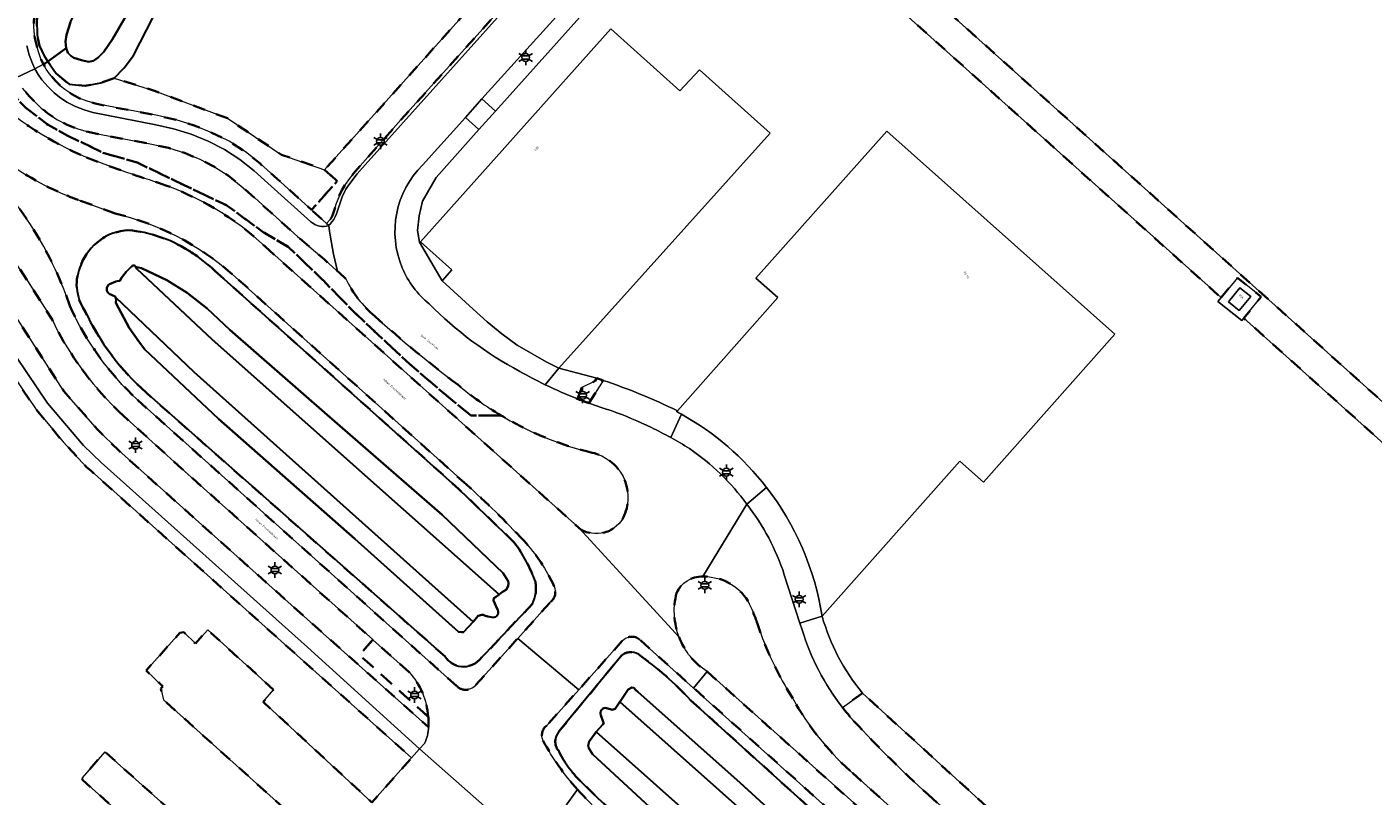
# Model space of a CAD drawing. Extents: x 105780 to 185197, y 477999 to 525027.
# Tile 35 of 256: x 106222 to 106441, y 478153 to 478279. Entities that reach past the tile are written whole.
import ezdxf
from ezdxf.enums import TextEntityAlignment as Align

# ---------------------------------------------------------------- set-up
doc = ezdxf.new("R2010")
doc.units = 0
doc.linetypes.add('XX-HIDDEN', pattern=[4, 2, -2])
for name, color, linetype, lineweight in [('B-GV-GR-GRAS_GAZON-G', 252, 'Continuous', 13), ('B-GV-GR-MATERIAALGRENS-G', 252, 'XX-HIDDEN', 35), ('B-RO-IE-MEUBILAIR_WEGMEUBILAIR-S', 252, 'Continuous', 25), ('B-WE-GW-WATERGANG_SLOOT_INSTEEK-G', 252, 'Continuous', 30), ('B-XX-KG-KADASTRAAL_BEBOUWING-G', 252, 'Continuous', 20), ('B1-WE-OG-BEBOUWING-T18', 7, 'Continuous', 18), ('B1-WE-OG-TERREIN_ERF-GV', 252, 'Continuous', 18), ('B1-WE-OG-TOPOGRAFIE-T18', 10, 'Continuous', 18), ('B1-WE-VH-VERHARDING_ASFALT-GV', 252, 'Continuous', 18), ('B1-WE-VH-VERHARDING_BEDRIJFSVLOERPLAAT-GV', 252, 'Continuous', 18), ('B1-WE-VH-VERHARDING_BETONSTRAATSTEEN-GV', 252, 'Continuous', 18), ('B1-WE-VH-VERHARDING_TEGEL-GV', 252, 'Continuous', 18)]:
    doc.layers.add(name, color=color, linetype=linetype, lineweight=lineweight)
doc.styles.add('NLCS-ISO', font='NLCS-ISO.ttf')
doc.styles.add('NLCS-ISO-M200-T18', font='NLCS-ISO.ttf', dxfattribs={"height": 0.36})

# ---------------------------------------------------------------- blocks, each defined once
blk = doc.blocks.new('B-SIE-WEG_LICHTMAST-SO')
at = {"ltscale": 0.1}
for p, q in [((-1.1, 0.63), (-2.19, 1.27)), ((0, 1.27), (0, 2.53)), ((1.1, 0.63), (2.19, 1.27)), ((-1.1, -0.63), (-2.19, -1.27)), ((0, -1.27), (0, -2.53)), ((1.1, -0.63), (2.19, -1.27))]:
    blk.add_line(p, q, dxfattribs=at)
at = {"flags": 128}
for points in [[(-1.16, 0.5), (1.16, 0.5)], [(-1.16, -0.5), (1.16, -0.5)]]:
    blk.add_lwpolyline(points, dxfattribs=at)
at = {"ltscale": 0.1}
blk.add_circle((0, 0), 1.27, dxfattribs=at)
at = {"style": 'NLCS-ISO'}
blk.add_attdef('TYPE', text='', height=1.8, dxfattribs=at).set_placement((0, 2.53), align=Align.BOTTOM_CENTER)

msp = doc.modelspace()

# ---------------------------------------------------------------- linework, layer by layer
at = {"layer": 'B-GV-GR-GRAS_GAZON-G', "flags": 128}
msp.add_lwpolyline([(106242.166, 478280.136), (106238.936, 478273.872), (106237.391, 478271.906), (106235.751, 478270.182), (106242.35, 478268.147), (106254.257, 478263.649), (106263.12, 478257.696), (106270.136, 478255.249), (106325.047, 478316.443)], dxfattribs=at)
at = {"layer": 'B-GV-GR-MATERIAALGRENS-G', "flags": 128}
for points in [[(106394.814, 478388.427), (106407.87, 478402.974), (106439.808, 478438.654), (106475.041, 478478.133), (106472.387, 478480.505), (106448.283, 478453.781), (106445.102, 478450.236), (106328.352, 478320.126), (106325.047, 478316.443), (106270.136, 478255.249), (106272.204, 478253.409), (106267.998, 478248.701), (106270.441, 478246.507), (106270.996, 478247.1), (106271.252, 478247.444), (106271.401, 478247.789), (106272.043, 478249.753), (106272.429, 478250.791), (106272.948, 478251.903), (106273.471, 478252.821), (106274.189, 478253.822), (106275.139, 478254.986), (106282.603, 478263.385), (106311.406, 478295.447), (106357.467, 478346.816)], [(106416.492, 478234.383), (106419.16, 478237.597), (106423.039, 478234.539), (106420.214, 478231.042), (106477.685, 478179.468), (106480.883, 478183.246), (106454.079, 478207.3), (106343.955, 478306.123), (106341.856, 478303.784), (106340.651, 478302.441)], [(106228.421, 478290.976), (106227.907, 478291.284), (106224.764, 478285.945), (106223.758, 478283.813), (106223.451, 478282.99), (106222.913, 478281.175), (106222.75, 478280.331), (106222.66, 478279.535), (106222.653, 478278.535), (106222.827, 478276.745), (106223.018, 478275.838), (106223.393, 478274.491), (106223.851, 478273.212), (106224.213, 478272.456), (106224.537, 478272.625), (106224.97, 478272.94), (106224.37, 478273.849), (106223.594, 478275.46), (106223.201, 478277.291), (106223.144, 478279.664), (106223.727, 478282.311)], [(106235.751, 478270.182), (106233.57, 478269.46), (106231.06, 478268.924), (106228.427, 478269.194), (106226.277, 478270.961), (106224.97, 478272.94), (106224.537, 478272.625), (106224.213, 478272.456), (106224.673, 478271.644), (106225.193, 478270.902), (106226.114, 478269.826), (106227.008, 478268.909), (106227.734, 478268.327), (106228.845, 478267.578), (106230.061, 478266.939), (106231.36, 478266.451), (106232.673, 478266.058), (106234.56, 478265.669), (106242.875, 478264.087), (106245.88, 478263.414), (106248.856, 478262.476), (106251.746, 478261.298), (106254.535, 478259.891), (106257.196, 478258.166), (106259.591, 478256.245), (106261.89, 478254.215), (106267.998, 478248.701), (106272.204, 478253.409), (106270.136, 478255.249), (106263.12, 478257.696), (106254.257, 478263.649), (106242.35, 478268.147)]]:
    msp.add_lwpolyline(points, close=True, dxfattribs=at)
for points in [[(106273.587, 478237.447), (106272.502, 478238.473), (106272.261, 478238.686), (106272.097, 478238.83), (106270.109, 478240.583), (106265.715, 478244.336), (106258.713, 478250.657), (106256.518, 478252.595), (106254.399, 478254.295), (106252.156, 478255.749), (106249.768, 478256.953), (106247.237, 478257.985), (106244.64, 478258.803), (106241.907, 478259.415), (106233.633, 478260.99), (106231.506, 478261.428), (106229.834, 478261.928), (106228.104, 478262.579), (106226.396, 478263.477), (106224.908, 478264.479), (106223.872, 478265.307), (106223.702, 478265.47), (106221.914, 478267.244), (106220.777, 478268.584), (106219.99, 478269.364), (106219.373, 478269.537), (106218.697, 478269.566), (106217.634, 478269.264)], [(106298.919, 478215.171), (106294.018, 478215.16), (106289.968, 478218.462), (106284.03, 478223.505), (106274.739, 478232.231), (106269.87, 478237.213), (106264.203, 478242.665), (106260.127, 478245.059), (106254.181, 478249.429), (106251.066, 478250.898), (106245.609, 478253.497), (106239.502, 478256.449), (106233.998, 478258.025), (106228.219, 478260.79), (106224.992, 478262.578), (106221.337, 478265.351), (106217.634, 478269.264), (106216.343, 478268.478), (106215.308, 478267.459)], [(106217.634, 478269.264), (106221.337, 478265.351), (106224.992, 478262.578), (106228.219, 478260.79), (106233.998, 478258.025), (106239.502, 478256.449), (106245.609, 478253.497), (106251.066, 478250.898), (106254.181, 478249.429), (106260.127, 478245.059), (106264.203, 478242.665), (106269.87, 478237.213), (106274.739, 478232.231), (106284.03, 478223.505), (106289.968, 478218.462), (106294.018, 478215.16), (106298.919, 478215.171)], [(106229.848, 478223.661), (106229.206, 478224.576), (106227.512, 478227.243), (106226.526, 478228.988), (106225.642, 478230.839), (106221.643, 478237.122), (106218.711, 478241.502), (106215.881, 478245.31), (106212.658, 478249.148), (106209.917, 478252.103), (106207.753, 478254.21), (106205.468, 478256.234)], [(106235.936, 478248.139), (106229.919, 478250.318)], [(106200.457, 478247.558), (106198.179, 478245.729), (106199.677, 478244.907), (106201.262, 478243.587), (106203.264, 478241.688), (106204.353, 478239.785), (106204.477, 478239.301), (106204.607, 478238.79), (106204.607, 478238.748), (106204.612, 478237.877), (106204.203, 478236.713), (106203.627, 478235.797), (106202.878, 478234.998), (106202.373, 478234.46), (106197.601, 478229.373), (106183.633, 478217.927), (106181.234, 478216.337), (106161.046, 478203.696), (106138.871, 478190.132), (106135.205, 478188.084), (106240.887, 478093.941), (106273.105, 478127.405), (106269.943, 478129.668), (106267.559, 478131.801), (106241.027, 478102.184), (106157.952, 478176.708), (106173.03, 478193.143), (106251.416, 478122.782), (106258.462, 478130.746), (106230.606, 478155.711), (106230.554, 478156.022), (106234.251, 478160.296), (106262.47, 478135.106), (106270.941, 478144.395), (106243.818, 478168.753), (106243.375, 478170.611), (106243.729, 478170.936), (106240.99, 478173.539), (106246.501, 478179.664), (106247.168, 478179.771), (106249.03, 478177.928), (106251.039, 478180.176), (106261.799, 478170.405), (106260.101, 478168.407), (106277.849, 478152.005), (106284.336, 478159.286), (106265.667, 478175.994), (106232.046, 478206.053), (106231.214, 478206.8), (106227.436, 478210.864), (106223.013, 478216.153), (106217.807, 478223.869), (106209.963, 478236.26)], [(106260.413, 478242.728), (106310.946, 478197.455), (106311.677, 478196.752)], [(106214.328, 478239.655), (106227.538, 478219.149), (106233.081, 478212.815), (106236.544, 478209.422), (106269.896, 478179.606), (106287.087, 478164.31)], [(106252.198, 478238.763), (106292.062, 478203.14), (106301.104, 478194.442)], [(106293.288, 478203.882), (106255.065, 478238.219)], [(106315.585, 478220.887), (106314.593, 478221.231), (106314.286, 478220.802), (106312.181, 478219.776), (106311.416, 478217.866)], [(106313.278, 478217.163), (106315.585, 478220.887)], [(106239.577, 478217.709), (106291.785, 478170.924)], [(106289.793, 478175.818), (106240.996, 478218.888)], [(106287.063, 478165.991), (106275.819, 478176.091), (106278.003, 478178.566), (106277.993, 478178.575), (106246.786, 478206.52), (106237.164, 478215.23)], [(106299.609, 478214.766), (106299.263, 478214.967), (106298.919, 478215.171)], [(106294.845, 478171.206), (106301.661, 478178.777), (106307.013, 478184.722)], [(106304.068, 478184.419), (106295.406, 478175.271)], [(106278.003, 478178.566), (106275.819, 478176.091), (106287.063, 478165.991)], [(106283.913, 478173.297), (106278.003, 478178.566)], [(106318.733, 478178.359), (106311.631, 478170.413), (106306.427, 478164.592)], [(106485.146, 478029.65), (106485.468, 478031.3), (106485.489, 478031.592), (106455.735, 478058.262), (106438.139, 478074.036), (106400.719, 478107.581), (106367.706, 478137.217), (106330.382, 478170.683), (106321.56, 478178.592)], [(106308.39, 478163.579), (106318.476, 478175.834)], [(106332.576, 478173.367), (106370.073, 478139.8), (106427.306, 478088.475), (106440.505, 478076.638), (106466.906, 478052.962), (106470.452, 478056.833), (106465.027, 478061.697), (106463.8, 478062.822), (106461.768, 478064.683)], [(106329.895, 478168.694), (106371.008, 478131.563), (106462.697, 478049.317), (106485.146, 478029.65)], [(106357.949, 478169.836), (106354.684, 478167.519)], [(106368.658, 478153.284), (106390.372, 478133.848), (106413.417, 478113.256), (106416.327, 478116.506), (106357.949, 478169.836)], [(106319.96, 478145.716), (106366.298, 478104.194), (106421.003, 478055.187), (106456.88, 478023.047), (106477.144, 478004.937), (106477.242, 478005.161), (106477.463, 478005.666), (106475.51, 478008.892), (106473.67, 478010.821), (106457.75, 478025.264), (106373.846, 478099.585), (106314.733, 478152.735), (106311.931, 478155.486)], [(106453.086, 478070.06), (106437.175, 478084.304), (106425.692, 478094.552), (106414.971, 478104.12), (106391.099, 478125.57), (106370.21, 478144.317), (106355.923, 478157.187)]]:
    msp.add_lwpolyline(points, dxfattribs=at)
for points in [[(106215.308, 478267.459, 0.0851267), (106231.239, 478257.277)], [(106209.427, 478260.418, -0.1413652), (106228.549, 478233.043)], [(106226.588, 478251.683, -0.0687985), (106215.629, 478258.559)], [(106231.239, 478257.277, 0.0182546), (106243.017, 478253.114)], [(106243.017, 478253.114, -0.1089912), (106260.413, 478242.728)], [(106229.919, 478250.318, -0.0170743), (106226.588, 478251.683)], [(106255.065, 478238.219, 0.1207392), (106235.936, 478248.139)], [(106230.372, 478239.772, -0.2930294), (106238.1, 478245.414)], [(106238.1, 478245.414, -0.1146279), (106247.811, 478242.129)], [(106247.811, 478242.129, -0.0579109), (106252.198, 478238.763)], [(106230.99, 478232.231, -0.2673362), (106230.372, 478239.772)], [(106278.31, 478231.356, -0.1026399), (106273.587, 478237.447)], [(106228.549, 478233.043, 0.1006782), (106239.577, 478217.709)], [(106240.996, 478218.888, -0.1016309), (106230.99, 478232.231)], [(106291.912, 478220.153, -0.0205192), (106278.31, 478231.356)], [(106237.164, 478215.23, -0.0564554), (106229.848, 478223.661)], [(106298.919, 478215.171, -0.0399546), (106291.912, 478220.153)], [(106311.416, 478217.866, 0.0071755), (106313.278, 478217.163)], [(106313.807, 478209.079, -0.0720582), (106299.609, 478214.766)], [(106319.049, 478198.824, 0.4723121), (106313.807, 478209.079)], [(106302.632, 478194.74, 0.0217471), (106293.288, 478203.882)], [(106311.677, 478196.752, 0.4688191), (106319.049, 478198.824)], [(106301.104, 478194.442, -0.0696318), (106304.544, 478188.041)], [(106307.61, 478187.272, 0.0803461), (106302.632, 478194.74)], [(106331.884, 478188.856, 0.3193862), (106327.605, 478186.171)], [(106339.246, 478184.902, 0.2677982), (106331.884, 478188.856)], [(106304.544, 478188.041, -0.1579533), (106304.068, 478184.419)], [(106307.013, 478184.722, 0.3415759), (106307.61, 478187.272)], [(106327.605, 478186.171, 0.1583912), (106328.009, 478178.961)], [(106340.801, 478181.168, 0.031455), (106339.246, 478184.902)], [(106346.573, 478168.949, -0.0626626), (106340.801, 478181.168)], [(106321.56, 478178.592, 0.4085547), (106318.733, 478178.359)], [(106328.009, 478178.961, 0.1585491), (106332.576, 478173.367)], [(106295.406, 478175.271, -0.4790828), (106289.793, 478175.818)], [(106318.476, 478175.834, -0.3606488), (106321.368, 478176.189)], [(106321.368, 478176.189, -0.0508034), (106329.895, 478168.694)], [(106287.063, 478165.991, 0.1640046), (106283.913, 478173.297)], [(106291.785, 478170.924, 0.4431085), (106294.845, 478171.206)], [(106355.923, 478157.187, -0.0821328), (106346.573, 478168.949)], [(106354.684, 478167.519, 0.0186132), (106356.545, 478165.3)], [(106287.087, 478164.31, 0.0344975), (106287.063, 478165.991)], [(106306.427, 478164.592, 0.3645187), (106305.813, 478162.068)], [(106356.545, 478165.3, 0.0223381), (106368.658, 478153.284)], [(106305.813, 478162.068, 0.0592743), (106311.413, 478154.138)], [(106308.291, 478160.474, -0.3507275), (106308.39, 478163.579)], [(106311.931, 478155.486, -0.0871318), (106308.291, 478160.474)], [(106311.413, 478154.138, 0.0238671), (106319.96, 478145.716)]]:
    msp.add_lwpolyline(points, format="xyb", dxfattribs=at)
at = {"layer": 'B-WE-GW-WATERGANG_SLOOT_INSTEEK-G', "flags": 128}
for points in [[(106274.356, 478391.465), (106254.951, 478343.086), (106242.631, 478317.214), (106229.781, 478293.486), (106230.761, 478292.849), (106229.311, 478290.444), (106228.421, 478290.976), (106223.727, 478282.311), (106223.144, 478279.664), (106223.201, 478277.291), (106223.594, 478275.46), (106224.37, 478273.849), (106224.97, 478272.94), (106227.933, 478275.098), (106227.844, 478276.177), (106228.004, 478277.257), (106228.657, 478279.336), (106232.516, 478287.491), (106238.914, 478298.864), (106245.485, 478312.097), (106248.114, 478317.341)], [(106239.427, 478283.377), (106235.479, 478276.549), (106234.079, 478274.467), (106233.17, 478273.549), (106232.426, 478273.047), (106231.597, 478272.876), (106230.433, 478273.119), (106229.186, 478273.528), (106228.686, 478273.857), (106228.185, 478274.353), (106227.933, 478275.098), (106224.97, 478272.94), (106226.277, 478270.961), (106228.427, 478269.194), (106231.06, 478268.924), (106233.57, 478269.46), (106235.751, 478270.182), (106237.391, 478271.906), (106238.936, 478273.872), (106242.166, 478280.136)], [(106228.657, 478279.336), (106228.004, 478277.257), (106227.844, 478276.177), (106227.933, 478275.098), (106228.185, 478274.353), (106228.686, 478273.857), (106229.186, 478273.528), (106230.433, 478273.119), (106231.597, 478272.876), (106232.426, 478273.047), (106233.17, 478273.549), (106234.079, 478274.467), (106235.479, 478276.549), (106239.427, 478283.377)], [(106238.559, 478239.37), (106238.481, 478239.344), (106237.738, 478238.593), (106236.996, 478237.593), (106236.677, 478237.141), (106236.63, 478237.135), (106236.283, 478237.065), (106236.063, 478237.007), (106235.005, 478236.571)], [(106235.005, 478236.571), (106236.063, 478237.007), (106236.283, 478237.065), (106236.63, 478237.135), (106236.677, 478237.141), (106236.996, 478237.593), (106237.738, 478238.593), (106238.481, 478239.344)], [(106238.481, 478239.344), (106238.559, 478239.37)], [(106239.269, 478239.436), (106240.225, 478239.187), (106244.386, 478237.217), (106247.717, 478235.159), (106250.968, 478232.603), (106254.638, 478229.136), (106270.566, 478215.274), (106289.33, 478198.937), (106299.258, 478189.443), (106300.095, 478188.119), (106300.18, 478187.788), (106300.099, 478187.289), (106299.77, 478186.707), (106299.191, 478186.371), (106298.617, 478185.936), (106298.199, 478185.619), (106297.785, 478185.368), (106297.704, 478184.952), (106297.907, 478184.453), (106298.062, 478184.071), (106298.399, 478183.38)], [(106254.638, 478229.136), (106250.968, 478232.603), (106247.717, 478235.159), (106244.386, 478237.217), (106240.225, 478239.187), (106239.269, 478239.436)], [(106239.295, 478239.375), (106239.381, 478239.231), (106239.456, 478239.081), (106251.795, 478227.527), (106298.617, 478185.936), (106299.191, 478186.371), (106299.77, 478186.707), (106300.099, 478187.289), (106300.18, 478187.788), (106300.095, 478188.119), (106299.258, 478189.443), (106289.33, 478198.937), (106270.566, 478215.274), (106254.638, 478229.136)], [(106251.795, 478227.527), (106239.456, 478239.081), (106239.381, 478239.231), (106239.295, 478239.375)], [(106301.104, 478194.442), (106292.062, 478203.14), (106252.198, 478238.763)], [(106297.375, 478182.223), (106296.798, 478182.349), (106296.241, 478182.543), (106296.068, 478182.62), (106295.807, 478182.618), (106295.227, 478182.449), (106294.373, 478181.497), (106292.834, 478179.78), (106292.502, 478179.778), (106292.003, 478179.859), (106275.072, 478195.043), (106252.806, 478214.599), (106240.793, 478225.908), (106239.79, 478227.231), (106238.201, 478229.464), (106236.021, 478233.52), (106236.101, 478234.101), (106236.072, 478234.214), (106236.012, 478234.45), (106235.965, 478234.494), (106235.913, 478234.556), (106234.959, 478235.022)], [(106234.959, 478235.022), (106235.913, 478234.556), (106235.965, 478234.494), (106236.012, 478234.45), (106248.85, 478222.239), (106294.373, 478181.497), (106295.227, 478182.449), (106295.807, 478182.618), (106296.068, 478182.62), (106296.241, 478182.543), (106296.798, 478182.349), (106297.375, 478182.223)], [(106298.399, 478183.38), (106298.062, 478184.071), (106297.907, 478184.453), (106297.704, 478184.952), (106297.785, 478185.368), (106298.199, 478185.619), (106298.617, 478185.936), (106251.795, 478227.527)], [(106240.996, 478218.888), (106289.793, 478175.818)], [(106295.406, 478175.271), (106304.068, 478184.419)], [(106318.476, 478175.834), (106308.39, 478163.579)], [(106461.658, 478044.183), (106375.008, 478121.323), (106361.644, 478133.574), (106337.955, 478155.198), (106321.275, 478170.052), (106320.968, 478170.356), (106320.607, 478170.713), (106320.275, 478170.794), (106319.695, 478170.459), (106318.378, 478168.46), (106318.344, 478168.412), (106359.27, 478132.058), (106482.861, 478020.169)], [(106319.695, 478170.459), (106320.275, 478170.794), (106320.607, 478170.713), (106320.968, 478170.356), (106321.275, 478170.052), (106337.955, 478155.198), (106361.644, 478133.574), (106375.008, 478121.323), (106461.658, 478044.183), (106478.981, 478028.771), (106484.163, 478024.987), (106485.133, 478029.588), (106485.146, 478029.65), (106462.697, 478049.317), (106371.008, 478131.563), (106329.895, 478168.694)], [(106316.172, 478167.409), (106316.748, 478167.255), (106317.069, 478167.129), (106317.554, 478167.293), (106318.344, 478168.412), (106318.378, 478168.46), (106319.695, 478170.459)], [(106502.675, 478002.232), (106487.318, 478016.135), (106482.861, 478020.169), (106359.27, 478132.058), (106318.344, 478168.412), (106317.554, 478167.293), (106317.069, 478167.129), (106316.748, 478167.255), (106316.172, 478167.409)], [(106460.604, 478029.374), (106374.106, 478105.278), (106352.222, 478125.639), (106332.542, 478142.635), (106313.857, 478159.886), (106313.271, 478160.879), (106313.186, 478161.293), (106313.348, 478161.958), (106314.337, 478163.375), (106314.465, 478163.513), (106315.575, 478164.709), (106315.743, 478164.993), (106315.627, 478165.185), (106315.226, 478166.232)], [(106315.226, 478166.232), (106315.627, 478165.185), (106315.743, 478164.993), (106315.575, 478164.709), (106314.465, 478163.513), (106462.737, 478031.76), (106481.229, 478015.132), (106485.615, 478011.189), (106498.044, 478000.013)], [(106314.465, 478163.513), (106314.337, 478163.375), (106313.348, 478161.958), (106313.186, 478161.293), (106313.271, 478160.879), (106313.857, 478159.886), (106332.542, 478142.635), (106352.222, 478125.639), (106374.106, 478105.278), (106460.604, 478029.374), (106466.767, 478024.125), (106469.51, 478021.384), (106474.059, 478016.995), (106479.531, 478010.551), (106483.895, 478006.807), (106491.314, 478000.497), (106491.764, 478000.013)], [(106498.044, 478000.013), (106485.615, 478011.189), (106481.229, 478015.132), (106462.737, 478031.76), (106314.465, 478163.513)], [(106311.931, 478155.486), (106314.733, 478152.735), (106373.846, 478099.585), (106457.75, 478025.264)]]:
    msp.add_lwpolyline(points, dxfattribs=at)
for points in [[(106238.1, 478245.414, 0.2930294), (106230.372, 478239.772)], [(106247.811, 478242.129, 0.1146279), (106238.1, 478245.414)], [(106252.198, 478238.763, 0.0579109), (106247.811, 478242.129)], [(106230.372, 478239.772, 0.2673362), (106230.99, 478232.231)], [(106238.559, 478239.37, -0.1727408), (106238.719, 478239.58)], [(106238.719, 478239.58, 0.1727408), (106238.559, 478239.37)], [(106238.719, 478239.58, -0.4393961), (106239.269, 478239.436)], [(106239.269, 478239.436, 0.4393961), (106238.719, 478239.58)], [(106239.269, 478239.436, -0.0336595), (106239.295, 478239.375)], [(106239.295, 478239.375, 0.0336595), (106239.269, 478239.436)], [(106234.558, 478235.71, -0.2854108), (106235.005, 478236.571)], [(106235.005, 478236.571, 0.2854108), (106234.558, 478235.71)], [(106234.959, 478235.022, -0.2285093), (106234.558, 478235.71)], [(106234.558, 478235.71, 0.2285093), (106234.959, 478235.022)], [(106230.99, 478232.231, 0.1016309), (106240.996, 478218.888)], [(106304.544, 478188.041, 0.0696318), (106301.104, 478194.442)], [(106304.068, 478184.419, 0.1579533), (106304.544, 478188.041)], [(106298.399, 478183.38, -0.6377857), (106297.375, 478182.223)], [(106297.375, 478182.223, 0.6377857), (106298.399, 478183.38)], [(106289.793, 478175.818, 0.4790828), (106295.406, 478175.271)], [(106321.368, 478176.189, 0.3606488), (106318.476, 478175.834)], [(106329.895, 478168.694, 0.0508034), (106321.368, 478176.189)], [(106315.226, 478166.232, -0.6221955), (106316.172, 478167.409)], [(106316.172, 478167.409, 0.6221955), (106315.226, 478166.232)], [(106308.39, 478163.579, 0.3507275), (106308.291, 478160.474)], [(106308.291, 478160.474, 0.0871318), (106311.931, 478155.486)]]:
    msp.add_lwpolyline(points, format="xyb", dxfattribs=at)
msp.add_lwpolyline([(106236.012, 478234.45), (106236.072, 478234.214), (106236.101, 478234.101), (106236.021, 478233.52), (106238.201, 478229.464), (106239.79, 478227.231), (106240.793, 478225.908), (106252.806, 478214.599), (106275.072, 478195.043), (106292.003, 478179.859), (106292.502, 478179.778), (106292.834, 478179.78), (106294.373, 478181.497), (106248.85, 478222.239)], close=True, dxfattribs=at)
at = {"layer": 'B-XX-KG-KADASTRAAL_BEBOUWING-G', "flags": 128}
for points in [[(106342.862, 478261.219), (106331.36, 478271.55), (106328.107, 478268.126), (106316.854, 478278.235), (106301.763, 478261.374), (106299.098, 478258.396), (106285.777, 478243.513), (106290.909, 478238.899), (106289.327, 478237.116), (106294.371, 478232.495), (106296.675, 478230.434), (106299.067, 478228.468), (106301.59, 478226.634), (106306.31, 478223.926), (106308.372, 478222.883)], [(106417.685, 478233.684), (106419.432, 478232.272), (106421.353, 478234.591), (106419.571, 478235.995)]]:
    msp.add_lwpolyline(points, close=True, dxfattribs=at)
for points in [[(106351.352, 478182.413), (106373.852, 478207.699), (106377.683, 478204.29), (106399.153, 478228.419), (106361.905, 478261.562), (106340.562, 478237.576), (106344.15, 478234.383), (106327.719, 478215.917)], [(106327.719, 478215.917), (106327.604, 478215.788)]]:
    msp.add_lwpolyline(points, dxfattribs=at)
for points in [[(106327.604, 478215.788, -0.0051115), (106328.372, 478215.37)], [(106328.372, 478215.37, -0.1010883), (106342.295, 478203.403)], [(106342.295, 478203.403, -0.1266064), (106351.352, 478182.413)]]:
    msp.add_lwpolyline(points, format="xyb", dxfattribs=at)
at = {"layer": 'B1-WE-OG-TERREIN_ERF-GV', "flags": 128}
for points in [[(106376.266, 478352.098), (106368.752, 478343.754), (106361.269, 478335.392), (106346.554, 478319.135), (106342.22, 478314.347), (106336.834, 478308.397), (106336.984, 478308.259), (106341.856, 478303.784), (106343.955, 478306.123), (106454.079, 478207.3), (106480.883, 478183.246), (106496.448, 478169.279), (106497.079, 478168.621)], [(106420.214, 478231.042), (106419.887, 478230.637), (106415.99, 478233.778), (106416.492, 478234.383), (106340.651, 478302.441)], [(106313.204, 478281.735), (106298.016, 478264.794), (106295.331, 478261.8), (106288.351, 478254.014), (106286.091, 478250.123), (106285.55, 478247.737), (106285.303, 478245.35), (106285.633, 478243.457), (106289.327, 478237.116), (106290.909, 478238.899), (106285.777, 478243.513), (106299.098, 478258.396), (106301.763, 478261.374), (106316.854, 478278.235), (106328.107, 478268.126), (106331.36, 478271.55), (106342.862, 478261.219), (106308.372, 478222.883), (106314.593, 478221.231), (106315.585, 478220.887)], [(106327.719, 478215.917), (106344.15, 478234.383), (106340.562, 478237.576), (106361.905, 478261.562), (106399.153, 478228.419), (106377.683, 478204.29), (106373.852, 478207.699), (106351.352, 478182.413)], [(106432.912, 478110.004), (106437.471, 478115.105), (106479.05, 478161.535), (106479.339, 478161.287), (106479.047, 478160.827), (106484.625, 478155.797), (106487.411, 478159.271), (106487.809, 478158.951), (106489.88, 478160.651), (106493.143, 478165.597), (106477.685, 478179.468), (106420.214, 478231.042)], [(106357.949, 478169.836), (106416.327, 478116.506), (106421.034, 478112.3), (106425.494, 478108.314), (106433.369, 478101.096)]]:
    msp.add_lwpolyline(points, dxfattribs=at)
at = {"layer": 'B1-WE-OG-TERREIN_ERF-GV'}
for points in [[(106315.585, 478220.887, -0.03331), (106327.719, 478215.917)], [(106351.352, 478182.413, 0.1027457), (106357.949, 478169.836)]]:
    msp.add_lwpolyline(points, format="xyb", dxfattribs=at)
at = {"layer": 'B1-WE-VH-VERHARDING_ASFALT-GV', "flags": 128}
for points in [[(106377.093, 478357.131), (106399.693, 478382.478), (106400.726, 478383.636), (106395.203, 478388.112), (106357.839, 478346.482), (106311.778, 478295.113), (106280.106, 478259.821), (106276.757, 478256.057), (106275.458, 478254.566), (106274.232, 478253.027), (106273.612, 478252.083), (106273.021, 478250.825), (106272.547, 478249.505), (106272.07, 478248.084), (106271.867, 478247.551), (106271.655, 478247.108), (106271.392, 478246.789), (106270.993, 478246.315), (106270.828, 478246.16)], [(106286.12, 478256.026), (106293.116, 478263.801), (106295.817, 478266.803), (106311.015, 478283.694), (106318.047, 478291.509), (106319.911, 478293.581), (106340.214, 478316.145), (106344.559, 478320.973), (106359.197, 478337.242), (106377.093, 478357.131)], [(106217.634, 478269.264), (106222.835, 478271.736), (106222.415, 478272.613), (106221.911, 478274.02), (106221.507, 478275.47)], [(106234.266, 478264.186), (106232.303, 478264.59), (106230.876, 478265.017), (106229.441, 478265.557), (106228.069, 478266.278), (106226.838, 478267.107), (106225.96, 478267.819), (106224.983, 478268.758), (106223.963, 478269.949), (106223.358, 478270.813), (106222.835, 478271.736), (106217.634, 478269.264)], [(106220.777, 478268.584), (106221.914, 478267.244), (106223.702, 478265.47), (106223.872, 478265.307), (106224.908, 478264.479), (106226.396, 478263.477), (106228.104, 478262.579), (106229.834, 478261.928), (106231.506, 478261.428), (106233.633, 478260.99), (106241.907, 478259.415), (106244.64, 478258.803), (106247.237, 478257.985), (106249.768, 478256.953), (106252.156, 478255.749), (106254.399, 478254.295), (106256.518, 478252.595), (106258.713, 478250.657), (106265.715, 478244.336), (106270.109, 478240.583), (106272.097, 478238.83), (106272.261, 478238.686)], [(106267.898, 478246.754), (106260.883, 478253.087), (106258.617, 478255.088), (106256.309, 478256.939), (106253.781, 478258.578), (106251.119, 478259.921), (106248.343, 478261.052), (106245.487, 478261.952), (106242.568, 478262.606), (106234.266, 478264.186)], [(106209.427, 478260.418), (106206.993, 478262.602), (106201.673, 478257.596), (106205.468, 478256.234), (106207.753, 478254.21), (106209.917, 478252.103), (106212.658, 478249.148), (106215.881, 478245.31), (106218.711, 478241.502), (106221.643, 478237.122), (106225.642, 478230.839), (106226.526, 478228.988), (106227.512, 478227.243), (106229.206, 478224.576), (106229.848, 478223.661)], [(106229.919, 478250.318), (106235.936, 478248.139)], [(106310.946, 478197.455), (106260.413, 478242.728)], [(106255.065, 478238.219), (106293.288, 478203.882)], [(106272.261, 478238.686), (106272.502, 478238.473), (106273.587, 478237.447)], [(106291.785, 478170.924), (106239.577, 478217.709)], [(106237.164, 478215.23), (106246.786, 478206.52), (106277.993, 478178.575), (106278.003, 478178.566), (106283.913, 478173.297)], [(106298.919, 478215.171), (106299.263, 478214.967), (106299.609, 478214.766)], [(106339.078, 478200.662), (106331.884, 478188.856)], [(106331.884, 478188.856), (106339.078, 478200.662)], [(106328.009, 478178.961), (106311.677, 478196.752), (106310.946, 478197.455)], [(106311.677, 478196.752), (106328.009, 478178.961)], [(106348.075, 478180.194), (106347.737, 478181.242), (106345.182, 478189.172)], [(106307.013, 478184.722), (106301.661, 478178.777), (106311.631, 478170.413), (106318.733, 478178.359)], [(106296.232, 478151.425), (106285.647, 478160.758), (106284.336, 478159.286), (106277.849, 478152.005), (106260.101, 478168.407), (106261.799, 478170.405), (106251.039, 478180.176), (106249.03, 478177.928), (106247.168, 478179.771), (106246.501, 478179.664), (106240.99, 478173.539), (106243.729, 478170.936), (106243.375, 478170.611), (106243.818, 478168.753), (106270.941, 478144.395)], [(106306.427, 478164.592), (106311.631, 478170.413), (106301.661, 478178.777), (106294.845, 478171.206)], [(106321.56, 478178.592), (106330.382, 478170.683), (106332.576, 478173.367)], [(106262.47, 478135.106), (106234.251, 478160.296), (106230.554, 478156.022), (106230.606, 478155.711), (106258.462, 478130.746)], [(106286.44, 478161.648), (106285.647, 478160.758), (106296.232, 478151.425)], [(106355.923, 478157.187), (106370.21, 478144.317), (106391.099, 478125.57), (106414.971, 478104.12), (106425.692, 478094.552), (106429.52, 478098.866), (106422.441, 478105.193), (106418.011, 478109.151), (106413.417, 478113.256), (106390.372, 478133.848), (106368.658, 478153.284)], [(106311.413, 478154.138), (106308.574, 478150.201), (106312.679, 478147.261)], [(106308.574, 478150.201), (106311.413, 478154.138)]]:
    msp.add_lwpolyline(points, dxfattribs=at)
at = {"layer": 'B1-WE-VH-VERHARDING_ASFALT-GV'}
for points in [[(106231.239, 478257.277, -0.0851267), (106215.308, 478267.459)], [(106228.549, 478233.043, 0.1413652), (106209.427, 478260.418)], [(106215.629, 478258.559, 0.0687985), (106226.588, 478251.683)], [(106243.017, 478253.114, -0.0182546), (106231.239, 478257.277)], [(106282.813, 478239.249, -0.3059456), (106286.12, 478256.026)], [(106260.413, 478242.728, 0.1089912), (106243.017, 478253.114)], [(106226.588, 478251.683, 0.0170743), (106229.919, 478250.318)], [(106235.936, 478248.139, -0.1207392), (106255.065, 478238.219)], [(106270.828, 478246.16, -0.2710584), (106267.898, 478246.754)], [(106272.261, 478238.686, -0.0382949), (106270.828, 478246.16)], [(106270.828, 478246.16, 0.0382949), (106272.261, 478238.686)], [(106287.205, 478233.371, -0.1218925), (106282.813, 478239.249)], [(106273.587, 478237.447, 0.1026399), (106278.31, 478231.356)], [(106239.577, 478217.709, -0.1006782), (106228.549, 478233.043)], [(106301.992, 478222.346, -0.0744608), (106287.205, 478233.371)], [(106278.31, 478231.356, 0.0205192), (106291.912, 478220.153)], [(106229.848, 478223.661, 0.0564554), (106237.164, 478215.23)], [(106306.128, 478220.18, -0.0155219), (106301.992, 478222.346)], [(106291.912, 478220.153, 0.0399546), (106298.919, 478215.171)], [(106311.416, 478217.866, -0.0194226), (106306.128, 478220.18)], [(106313.278, 478217.163, -0.0071755), (106311.416, 478217.866)], [(106317.018, 478215.919, -0.0133185), (106313.278, 478217.163)], [(106299.609, 478214.766, 0.0720582), (106313.807, 478209.079)], [(106323.496, 478213.179, 0.0262479), (106317.018, 478215.919)], [(106326.634, 478211.549, 0.0134082), (106323.496, 478213.179)], [(106329.681, 478209.756, 0.0132943), (106326.634, 478211.549)], [(106313.807, 478209.079, -0.4723121), (106319.049, 478198.824)], [(106339.078, 478200.662, 0.087023), (106329.681, 478209.756)], [(106293.288, 478203.882, -0.0217471), (106302.632, 478194.74)], [(106345.182, 478189.172, 0.0877467), (106339.078, 478200.662)], [(106319.049, 478198.824, -0.4688191), (106311.677, 478196.752)], [(106302.632, 478194.74, -0.0803461), (106307.61, 478187.272)], [(106327.605, 478186.171, -0.3193862), (106331.884, 478188.856)], [(106331.884, 478188.856, -0.2677982), (106339.246, 478184.902)], [(106307.61, 478187.272, -0.3415759), (106307.013, 478184.722)], [(106328.009, 478178.961, -0.1583912), (106327.605, 478186.171)], [(106339.246, 478184.902, -0.031455), (106340.801, 478181.168)], [(106340.801, 478181.168, 0.0626626), (106346.573, 478168.949)], [(106354.684, 478167.519, -0.0907755), (106348.075, 478180.194)], [(106318.733, 478178.359, -0.4085547), (106321.56, 478178.592)], [(106332.576, 478173.367, -0.1585491), (106328.009, 478178.961)], [(106283.913, 478173.297, -0.1640046), (106287.063, 478165.991)], [(106294.845, 478171.206, -0.4431085), (106291.785, 478170.924)], [(106346.573, 478168.949, 0.0821328), (106355.923, 478157.187)], [(106356.545, 478165.3, -0.0186132), (106354.684, 478167.519)], [(106287.087, 478164.31, -0.1133254), (106286.44, 478161.648)], [(106287.063, 478165.991, -0.0344975), (106287.087, 478164.31)], [(106305.813, 478162.068, -0.3645187), (106306.427, 478164.592)], [(106368.658, 478153.284, -0.0223381), (106356.545, 478165.3)], [(106311.413, 478154.138, -0.0592743), (106305.813, 478162.068)], [(106319.96, 478145.716, -0.0238671), (106311.413, 478154.138)]]:
    msp.add_lwpolyline(points, format="xyb", dxfattribs=at)
at = {"layer": 'B1-WE-VH-VERHARDING_ASFALT-GV', "flags": 128}
msp.add_lwpolyline([(106370.073, 478139.8), (106332.576, 478173.367), (106330.382, 478170.683), (106367.706, 478137.217), (106400.719, 478107.581), (106438.139, 478074.036), (106440.505, 478076.638), (106427.306, 478088.475)], close=True, dxfattribs=at)
at = {"layer": 'B1-WE-VH-VERHARDING_BEDRIJFSVLOERPLAAT-GV', "flags": 128}
msp.add_lwpolyline([(106311.406, 478295.447), (106282.603, 478263.385), (106275.139, 478254.986), (106274.189, 478253.822), (106273.471, 478252.821), (106272.948, 478251.903), (106272.429, 478250.791), (106272.043, 478249.753), (106271.401, 478247.789), (106271.252, 478247.444), (106270.996, 478247.1), (106270.441, 478246.507), (106270.828, 478246.16), (106270.993, 478246.315), (106271.392, 478246.789), (106271.655, 478247.108), (106271.867, 478247.551), (106272.07, 478248.084), (106272.547, 478249.505), (106273.021, 478250.825), (106273.612, 478252.083), (106274.232, 478253.027), (106275.458, 478254.566), (106276.757, 478256.057), (106280.106, 478259.821), (106311.778, 478295.113)], dxfattribs=at)
for points in [[(106419.16, 478237.597), (106416.492, 478234.383), (106415.99, 478233.778), (106419.887, 478230.637), (106420.214, 478231.042), (106423.039, 478234.539)], [(106417.685, 478233.684), (106419.571, 478235.995), (106421.353, 478234.591), (106419.432, 478232.272)]]:
    msp.add_lwpolyline(points, close=True, dxfattribs=at)
at = {"layer": 'B1-WE-VH-VERHARDING_BETONSTRAATSTEEN-GV', "flags": 128}
for points in [[(106313.204, 478281.735), (106311.015, 478283.694), (106295.817, 478266.803), (106298.016, 478264.794)], [(106298.016, 478264.794), (106295.817, 478266.803), (106293.116, 478263.801), (106295.331, 478261.8)]]:
    msp.add_lwpolyline(points, close=True, dxfattribs=at)
for points in [[(106285.633, 478243.457), (106285.303, 478245.35), (106285.55, 478247.737), (106286.091, 478250.123), (106288.351, 478254.014), (106295.331, 478261.8), (106293.116, 478263.801), (106286.12, 478256.026)], [(106306.128, 478220.18), (106308.372, 478222.883), (106306.31, 478223.926), (106301.59, 478226.634), (106299.067, 478228.468), (106296.675, 478230.434), (106294.371, 478232.495), (106289.327, 478237.116), (106285.633, 478243.457)], [(106314.593, 478221.231), (106308.372, 478222.883), (106306.128, 478220.18)], [(106311.416, 478217.866), (106312.181, 478219.776), (106314.286, 478220.802), (106314.593, 478221.231)], [(106315.585, 478220.887), (106313.278, 478217.163)], [(106326.634, 478211.549), (106328.372, 478215.37)], [(106328.372, 478215.37), (106326.634, 478211.549)], [(106327.604, 478215.788), (106327.719, 478215.917)], [(106342.295, 478203.403), (106339.078, 478200.662)], [(106339.078, 478200.662), (106342.295, 478203.403)], [(106345.182, 478189.172), (106347.737, 478181.242), (106351.352, 478182.413)], [(106351.352, 478182.413), (106347.737, 478181.242), (106348.075, 478180.194)], [(106354.684, 478167.519), (106357.949, 478169.836)]]:
    msp.add_lwpolyline(points, dxfattribs=at)
at = {"layer": 'B1-WE-VH-VERHARDING_BETONSTRAATSTEEN-GV'}
for points in [[(106286.12, 478256.026, 0.3059456), (106282.813, 478239.249)], [(106282.813, 478239.249, 0.1218925), (106287.205, 478233.371)], [(106287.205, 478233.371, 0.0744608), (106301.992, 478222.346)], [(106301.992, 478222.346, 0.0155219), (106306.128, 478220.18)], [(106306.128, 478220.18, 0.0194226), (106311.416, 478217.866)], [(106327.719, 478215.917, 0.03331), (106315.585, 478220.887)], [(106313.278, 478217.163, 0.0133185), (106317.018, 478215.919)], [(106317.018, 478215.919, -0.0262479), (106323.496, 478213.179)], [(106328.372, 478215.37, 0.0051115), (106327.604, 478215.788)], [(106342.295, 478203.403, 0.1010883), (106328.372, 478215.37)], [(106323.496, 478213.179, -0.0134082), (106326.634, 478211.549)], [(106326.634, 478211.549, -0.0132943), (106329.681, 478209.756)], [(106329.681, 478209.756, -0.087023), (106339.078, 478200.662)], [(106351.352, 478182.413, 0.1266064), (106342.295, 478203.403)], [(106339.078, 478200.662, -0.0877467), (106345.182, 478189.172)], [(106357.949, 478169.836, -0.1027457), (106351.352, 478182.413)], [(106348.075, 478180.194, 0.0907755), (106354.684, 478167.519)]]:
    msp.add_lwpolyline(points, format="xyb", dxfattribs=at)
at = {"layer": 'B1-WE-VH-VERHARDING_TEGEL-GV', "flags": 128}
for points in [[(106221.507, 478275.47), (106221.911, 478274.02), (106222.415, 478272.613), (106222.835, 478271.736), (106224.213, 478272.456), (106223.851, 478273.212), (106223.393, 478274.491), (106223.018, 478275.838), (106222.827, 478276.745), (106222.653, 478278.535), (106222.66, 478279.535), (106222.75, 478280.331), (106222.913, 478281.175), (106223.451, 478282.99), (106223.758, 478283.813), (106224.764, 478285.945), (106227.907, 478291.284), (106229.364, 478293.758), (106232.581, 478299.223), (106231.273, 478300.009), (106223.165, 478286.184), (106222.325, 478284.419), (106221.976, 478283.482), (106221.402, 478281.544)], [(106224.213, 478272.456), (106222.835, 478271.736), (106223.358, 478270.813), (106223.963, 478269.949), (106224.983, 478268.758), (106225.96, 478267.819), (106226.838, 478267.107), (106228.069, 478266.278), (106229.441, 478265.557), (106230.876, 478265.017), (106232.303, 478264.59), (106234.266, 478264.186), (106242.568, 478262.606), (106245.487, 478261.952), (106248.343, 478261.052), (106251.119, 478259.921), (106253.781, 478258.578), (106256.309, 478256.939), (106258.617, 478255.088), (106260.883, 478253.087), (106267.898, 478246.754)], [(106270.828, 478246.16), (106270.441, 478246.507), (106267.998, 478248.701), (106261.89, 478254.215), (106259.591, 478256.245), (106257.196, 478258.166), (106254.535, 478259.891), (106251.746, 478261.298), (106248.856, 478262.476), (106245.88, 478263.414), (106242.875, 478264.087), (106234.56, 478265.669), (106232.673, 478266.058), (106231.36, 478266.451), (106230.061, 478266.939), (106228.845, 478267.578), (106227.734, 478268.327), (106227.008, 478268.909), (106226.114, 478269.826), (106225.193, 478270.902), (106224.673, 478271.644), (106224.213, 478272.456)], [(106287.087, 478164.31), (106269.896, 478179.606), (106236.544, 478209.422), (106233.081, 478212.815), (106227.538, 478219.149), (106214.328, 478239.655)], [(106209.963, 478236.26), (106217.807, 478223.869), (106223.013, 478216.153), (106227.436, 478210.864), (106231.214, 478206.8), (106232.046, 478206.053), (106265.667, 478175.994), (106284.336, 478159.286), (106285.647, 478160.758), (106267.323, 478177.356), (106233.629, 478207.459), (106230.759, 478210.281), (106224.888, 478217.157), (106219.851, 478224.664), (106211.777, 478237.331)], [(106211.777, 478237.331), (106219.851, 478224.664), (106224.888, 478217.157), (106230.759, 478210.281), (106233.629, 478207.459), (106267.323, 478177.356), (106285.647, 478160.758), (106286.44, 478161.648)]]:
    msp.add_lwpolyline(points, dxfattribs=at)
at = {"layer": 'B1-WE-VH-VERHARDING_TEGEL-GV'}
for points in [[(106267.898, 478246.754, 0.2710584), (106270.828, 478246.16)], [(106286.44, 478161.648, 0.1133254), (106287.087, 478164.31)]]:
    msp.add_lwpolyline(points, format="xyb", dxfattribs=at)

# ---------------------------------------------------------------- block references
at = {"layer": 'B-RO-IE-MEUBILAIR_WEGMEUBILAIR-S', "xscale": 0.5, "yscale": 0.5, "zscale": 0.5}
for p in [(106302.959, 478273.571), (106279.247, 478259.896), (106312.26, 478218.452), (106239.269, 478210.322), (106335.719, 478205.897), (106262.018, 478189.952), (106332.203, 478187.441), (106347.614, 478185.164), (106284.818, 478169.535)]:
    msp.add_blockref('B-SIE-WEG_LICHTMAST-SO', p, dxfattribs=at)

# ---------------------------------------------------------------- texts
at = {"layer": 'B1-WE-OG-BEBOUWING-T18', "style": 'NLCS-ISO-M200-T18'}
for s, rotation, p in [('430', 48.2, (106304.725, 478258.686)), ('75-76', 303.6, (106374.889, 478238.065)), ('75A', 321.1, (106419.762, 478234.577))]:
    msp.add_text(s, height=0.36, rotation=rotation, dxfattribs=at).set_placement(p, align=Align.MIDDLE)
at = {"layer": 'B1-WE-OG-TOPOGRAFIE-T18', "style": 'NLCS-ISO-M200-T18'}
for s, rotation, p in [('Dirk Storklaan', 321.4, (106287.293, 478227.135)), ('Johan Enschedelaan', 317.9, (106281.54, 478219.501)), ('Johan Enschedelaan', 317.9, (106260.669, 478196.66))]:
    msp.add_text(s, height=0.36, rotation=rotation, dxfattribs=at).set_placement(p, align=Align.MIDDLE)

doc.saveas('drawing.dxf')
